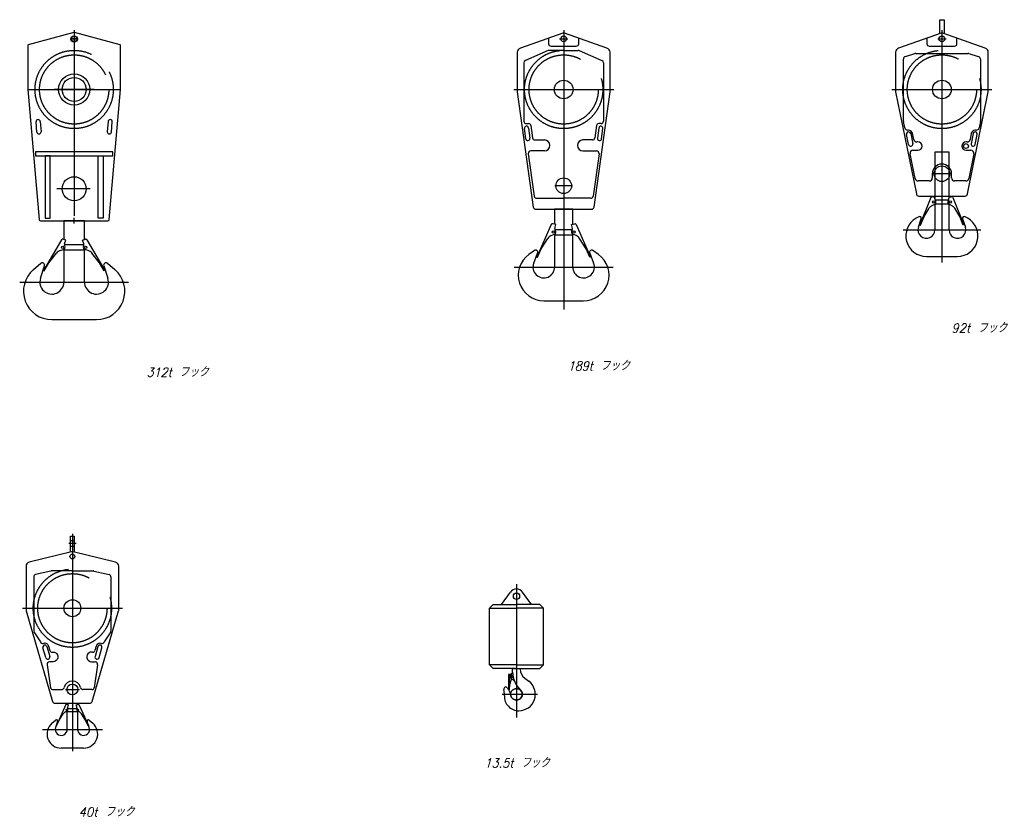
# Model space of a CAD drawing. Extents: x 8778 to 74498, y 1601 to 45347.
# Tile 34 of 52: x 66322 to 74498, y 9063 to 15690. Entities that reach past the tile are written whole.
import ezdxf
from ezdxf.enums import TextEntityAlignment as Align

# ---------------------------------------------------------------- set-up
doc = ezdxf.new("R2010")
doc.units = 0
doc.header["$LTSCALE"] = 50
doc.header["$MEASUREMENT"] = 0
doc.linetypes.add('CENTER', pattern=[50.5, 30, -9, 2.5, -9])
doc.linetypes.add('HIDDEN', pattern=[12.6, 8.4, -4.2])
for name, color, linetype in [('11', 251, 'CONTINUOUS'), ('4', 54, 'CONTINUOUS'), ('6', 14, 'CONTINUOUS')]:
    doc.layers.add(name, color=color, linetype=linetype)
doc.styles.get("Standard").update_dxf_attribs({"font": 'txt', "bigfont": 'bigfont'})

# ---------------------------------------------------------------- blocks, each defined once
blk = doc.blocks.new('*G181')
at = {"layer": '4', "color": 54, "linetype": 'CONTINUOUS'}
for p, q in [((66750.7, 14020.1), (66798.7, 14020.1)), ((66774.7, 13996.1), (66774.7, 14044.1))]:
    blk.add_line(p, q, dxfattribs=at)

msp = doc.modelspace()

# ---------------------------------------------------------------- linework, layer by layer
at = {"layer": '11', "color": 251, "linetype": 'CONTINUOUS'}
for p, q in [((73962.5, 15690.1), (73997.5, 15690.1)), ((73962.5, 15575.2), (73962.5, 15690.1)), ((73997.5, 15690.1), (73997.5, 15575.2)), ((66772.1, 15584.3), (66393.4, 15481.1)), ((67156.1, 15481.1), (66777.4, 15584.3)), ((70832.9, 15579.2), (70480.3, 15452.8)), ((70714.4, 15536.7), (70714.4, 15490.1)), ((71198.4, 15452.8), (70845.8, 15579.2)), ((70964.4, 15490.1), (70964.4, 15536.7)), ((73973.5, 15579.2), (73620.9, 15452.8)), ((73855, 15536.7), (73855, 15490.1)), ((74339.1, 15452.8), (73986.5, 15579.2)), ((74105, 15490.1), (74105, 15536.7)), ((66389.7, 15476.2), (66389.7, 15110.1)), ((67159.7, 15110.1), (67159.7, 15476.2)), ((70734.4, 15470.1), (70944.4, 15470.1)), ((73875, 15470.1), (74085, 15470.1)), ((70454.4, 15419), (70454.4, 15090.1)), ((70710.5, 15433.4), (70521.3, 15350.5)), ((70839.4, 15435.1), (70718.6, 15435.1)), ((70839.4, 15435.1), (70960.2, 15435.1)), ((70968.2, 15433.4), (71157.4, 15350.5)), ((71224.4, 15090.1), (71224.4, 15419)), ((73595, 15419), (73595, 15090.1)), ((73677.8, 15385.3), (73756.5, 15408.9)), ((73763.7, 15410), (73980, 15410.1)), ((73980, 15410.1), (74196.3, 15410.1)), ((74203.5, 15409), (74282.2, 15385.4)), ((74365, 15090.1), (74365, 15419)), ((70509.4, 15332.2), (70509.4, 14847.1)), ((71169.4, 15332.2), (71169.4, 14847.1)), ((73660, 14848.7), (73660, 15361.4)), ((74300, 15361.5), (74300, 14848.8)), ((66389.7, 15110.1), (66483.9, 14029.2)), ((67065.5, 14029.2), (67159.7, 15110.1)), ((70454.4, 15090.1), (70587.1, 14132.5)), ((71091.6, 14132.5), (71224.4, 15090.1)), ((73595, 15090.1), (73767.8, 14242.5)), ((74192.2, 14242.5), (74365, 15090.1)), ((66464.8, 14756.5), (66458.5, 14841.3)), ((66493.4, 14843.9), (66499.7, 14759.2)), ((67056.1, 14843.9), (67049.8, 14759.2)), ((67084.7, 14756.5), (67091, 14841.3)), ((70529.4, 14827.1), (70547.7, 14827.1)), ((70567.6, 14809.6), (70580.5, 14708.3)), ((71111.2, 14809.6), (71098.3, 14708.3)), ((71149.4, 14827.1), (71131, 14827.1)), ((73671, 14792.2), (73660.5, 14843.8)), ((74299.5, 14843.8), (74289, 14792.3)), ((70524, 14701.2), (70513.3, 14785.5)), ((70548, 14789.9), (70558.7, 14705.6)), ((71130.7, 14789.9), (71120, 14705.6)), ((71154.7, 14701.2), (71165.4, 14785.5)), ((73703.5, 14653), (73686.7, 14736.4)), ((73703.8, 14772.2), (73695.5, 14772.2)), ((73721, 14743.3), (73737.8, 14659.9)), ((73746, 14695), (73735.7, 14746.2)), ((74224.3, 14746.2), (74214, 14695)), ((74239, 14743.3), (74222.2, 14659.9)), ((74264.5, 14772.3), (74256.2, 14772.3)), ((74256.5, 14653), (74273.3, 14736.4)), ((70600.3, 14690.8), (70679.4, 14690.8)), ((71078.4, 14690.8), (70999.4, 14690.8)), ((73779.9, 14674.9), (73770.5, 14674.9)), ((74189.5, 14675), (74180.1, 14675)), ((66454.7, 14593.1), (66454.7, 14558.1)), ((67094.7, 14593.1), (66454.7, 14593.1)), ((66454.7, 14558.1), (67094.7, 14558.1)), ((66534.7, 14558.1), (66534.7, 14040.1)), ((66574.7, 14558.1), (66534.7, 14558.1)), ((66574.7, 14040.1), (66574.7, 14558.1)), ((66974.7, 14040.1), (66974.7, 14558.1)), ((67014.7, 14558.1), (67014.7, 14040.1)), ((67094.7, 14558.1), (67094.7, 14593.1)), ((70545.8, 14576.6), (70594.7, 14223.4)), ((70679.4, 14599.3), (70565.6, 14599.3)), ((70999.4, 14599.3), (71113.2, 14599.3)), ((71133, 14576.6), (71084, 14223.4)), ((73757.1, 14369.9), (73715.3, 14574.9)), ((73739.8, 14604.9), (73779.9, 14604.9)), ((73921, 14588.1), (73921, 14205.9)), ((73980, 14588.1), (73921, 14588.1)), ((74039, 14588.1), (73980, 14588.1)), ((74039, 14205.9), (74039, 14588.1)), ((74180.1, 14605), (74220.2, 14605)), ((74244.7, 14575), (74202.9, 14370)), ((73900, 14410), (73900, 14374.9)), ((74060, 14375), (74060, 14410.1)), ((73875, 14349.9), (73781.6, 14349.9)), ((74178.4, 14350), (74085, 14350)), ((70614.5, 14206.1), (70839.4, 14206.1)), ((70839.4, 14206.1), (70839.4, 14206.1)), ((71064.2, 14206.1), (70839.4, 14206.1)), ((70839.4, 14206.1), (70839.4, 14206.1)), ((73787.6, 14225.1), (74172.4, 14225.1)), ((73888.5, 14211.8), (73796.7, 13984.7)), ((73894.5, 14142.8), (73921.2, 14158.5)), ((73919.3, 14215.6), (73899.8, 14217.8)), ((73922, 14200.3), (73919.3, 14215.6)), ((74039, 14158.4), (73921, 14158.4)), ((73921, 14158.4), (73921, 13943.1)), ((73924.1, 14193.4), (74035.9, 14193.4)), ((73927.7, 14187.1), (73926.6, 14188.8)), ((74032.3, 14187.1), (74033.4, 14188.8)), ((74038, 14200.3), (74040.7, 14215.6)), ((74065.5, 14142.8), (74038.8, 14158.5)), ((74039, 13943.1), (74039, 14158.4)), ((74040.7, 14215.6), (74060.2, 14217.8)), ((74071.5, 14211.8), (74163.3, 13984.7)), ((70607, 14115.1), (71071.8, 14115.1)), ((70764.4, 14115.1), (70764.4, 13989.8)), ((70839.4, 14115.1), (70764.4, 14115.1)), ((70914.4, 14115.1), (70839.4, 14115.1)), ((70914.4, 13989.8), (70914.4, 14115.1)), ((73831.4, 14054.6), (73874, 14122.9)), ((74128.6, 14054.6), (74086, 14122.9)), ((66493.9, 14020.1), (66774.7, 14020.1)), ((66534.7, 14040.1), (66574.7, 14040.1)), ((66859.7, 14020.1), (66689.7, 14020.1)), ((66689.7, 14020.1), (66689.7, 14006.1)), ((66689.7, 14006.1), (66689.7, 13863.6)), ((66774.7, 14020.1), (67055.6, 14020.1)), ((66859.7, 13863.6), (66859.7, 14020.1)), ((67014.7, 14040.1), (66974.7, 14040.1)), ((70736.5, 13987.8), (70616.5, 13718.3)), ((70773.6, 13987.8), (70748, 13993.3)), ((70767.3, 13955), (70773.6, 13987.8)), ((70905.2, 13987.8), (70930.7, 13993.3)), ((70911.5, 13955), (70905.2, 13987.8)), ((70942.2, 13987.8), (71062.2, 13718.3)), ((73787.9, 14053.1), (73765, 14039.7)), ((73784.6, 13965.1), (73808.3, 14036.7)), ((73796.7, 13984.7), (73802.2, 13982.5)), ((73802.2, 13982.5), (73831.4, 14054.6)), ((74157.8, 13982.5), (74128.6, 14054.6)), ((74151.7, 14036.7), (74175.4, 13965.1)), ((74163.3, 13984.7), (74157.8, 13982.5)), ((74195, 14039.7), (74172.1, 14053.1)), ((70735.3, 13896.1), (70764, 13907.5)), ((70762.4, 13906.9), (70762.4, 13902.7)), ((70762.4, 13902.7), (70916.7, 13902.7)), ((70764.4, 13902.7), (70764.4, 13635)), ((70767.2, 13947.7), (70911.5, 13947.7)), ((70771.5, 13935.8), (70768.3, 13943.9)), ((70907.3, 13935.8), (70910.4, 13943.9)), ((70914.4, 13635), (70914.4, 13902.7)), ((70943.4, 13896.1), (70914.8, 13907.5)), ((70916.7, 13902.7), (70916.7, 13906.7)), ((66668.5, 13862.3), (66521.1, 13606.9)), ((66705.4, 13858.4), (66680.5, 13866.6)), ((66854.7, 13820.7), (66694.8, 13820.7)), ((66695.7, 13826.5), (66705.4, 13858.4)), ((66844.1, 13858.4), (66869, 13866.6)), ((66853.8, 13826.5), (66844.1, 13858.4)), ((66881, 13862.3), (67028.4, 13606.9)), ((70653.6, 13786.9), (70706.6, 13872.1)), ((71025.2, 13786.9), (70972.1, 13872.1)), ((66565.1, 13671.2), (66626.7, 13750.3)), ((66657.7, 13771.2), (66687.5, 13779.6)), ((66687.7, 13775.7), (66687.7, 13779.7)), ((66861.7, 13775.7), (66687.7, 13775.7)), ((66689.7, 13775.7), (66689.7, 13510.1)), ((66697.9, 13807), (66695.5, 13815.3)), ((66851.6, 13807), (66853.9, 13815.3)), ((66859.7, 13510.1), (66859.7, 13775.7)), ((66861.7, 13779.7), (66861.7, 13775.7)), ((66891.7, 13771.2), (66862, 13779.6)), ((66984.4, 13671.2), (66922.8, 13750.3)), ((70595.9, 13771.6), (70550.7, 13739.2)), ((70590.6, 13668), (70623.1, 13750.4)), ((70622, 13715.9), (70653.6, 13786.9)), ((71056.8, 13715.9), (71025.2, 13786.9)), ((71055.6, 13750.4), (71088.1, 13668)), ((71128, 13739.2), (71082.8, 13771.6)), ((66496.7, 13665.2), (66436, 13613.1)), ((66526.2, 13603.9), (66565.1, 13671.2)), ((67023.3, 13603.9), (66984.4, 13671.2)), ((67113.5, 13613.1), (67052.8, 13665.2)), ((70616.5, 13718.3), (70622, 13715.9)), ((71062.2, 13718.3), (71056.8, 13715.9)), ((73851, 13723.1), (73980, 13723.1)), ((73980, 13723.1), (74109, 13723.1)), ((66494.8, 13541.4), (66528.7, 13643.6)), ((66521.1, 13606.9), (66526.2, 13603.9)), ((67020.8, 13643.6), (67054.7, 13541.4)), ((67028.4, 13606.9), (67023.3, 13603.9)), ((70675.1, 13355), (70839.4, 13355)), ((70839.4, 13355), (71003.7, 13355)), ((66589.7, 13198.1), (66774.7, 13198.1)), ((66774.7, 13198.1), (66959.7, 13198.1)), ((66745, 11400.1), (66775, 11400.1)), ((66745, 11268.6), (66745, 11400.1)), ((66775, 11400.1), (66775, 11268.6)), ((66753.5, 11269.2), (66400.9, 11182.8)), ((67119.1, 11182.8), (66766.5, 11269.2)), ((66375, 11149), (66375, 10782.9)), ((67145, 10782.9), (67145, 11149)), ((66440, 11060.2), (66440, 10611.1)), ((66582.2, 11109.2), (66454.2, 11079.4)), ((66760, 11110.1), (66588, 11110.1)), ((66760, 11110.1), (66932, 11110.1)), ((66937.8, 11109.2), (67065.8, 11079.4)), ((67080, 11060.2), (67080, 10611.1)), ((70322.6, 10830.1), (70397.5, 10933.2)), ((70572.6, 10830.1), (70497.6, 10933.2)), ((70222.6, 10800.1), (70252.6, 10830.1)), ((70222.6, 10800.1), (70447.6, 10800.1)), ((70222.6, 10330.1), (70222.6, 10800.1)), ((70252.6, 10830.1), (70447.6, 10830.1)), ((70642.6, 10830.1), (70447.6, 10830.1)), ((70672.6, 10800.1), (70447.6, 10800.1)), ((70672.6, 10800.1), (70642.6, 10830.1)), ((70672.6, 10330.1), (70672.6, 10800.1)), ((66375.8, 10777.3), (66595.8, 10024.5)), ((66924.2, 10024.5), (67144.2, 10777.3)), ((66440.8, 10605.5), (66495.3, 10520.7)), ((67079.2, 10605.5), (67024.7, 10520.7)), ((66538.4, 10390), (66514.7, 10471.6)), ((66520.1, 10507), (66522.5, 10507.7)), ((66548.3, 10481.4), (66572, 10399.7)), ((66562.8, 10485.5), (66573.2, 10449.5)), ((66957.2, 10485.5), (66946.8, 10449.5)), ((66971.7, 10481.4), (66948, 10399.7)), ((66981.6, 10390), (67005.3, 10471.6)), ((66999.9, 10507), (66997.5, 10507.7)), ((66592.4, 10435.1), (66600, 10435.1)), ((66927.6, 10435.1), (66920, 10435.1)), ((66550.7, 10329.5), (66578.2, 10139.5)), ((66600, 10355.1), (66569.9, 10355.1)), ((66920, 10355.1), (66950.1, 10355.1)), ((66969.3, 10329.5), (66941.8, 10139.5)), ((70447.6, 10330.1), (70222.6, 10330.1)), ((70252.6, 10300.1), (70222.6, 10330.1)), ((70447.6, 10330.1), (70672.6, 10330.1)), ((70642.6, 10300.1), (70672.6, 10330.1)), ((70447.6, 10300.1), (70252.6, 10300.1)), ((70382.6, 10249.5), (70382.6, 10121.1)), ((70397, 10249.5), (70382.6, 10249.5)), ((70391.3, 10167.6), (70410.8, 10230.8)), ((70394.8, 10249.6), (70407.4, 10256.9)), ((70415.8, 10300.1), (70479.4, 10300.1)), ((70415.8, 10269.9), (70415.8, 10300.1)), ((70447.6, 10300.1), (70642.6, 10300.1)), ((70479.4, 10300.1), (70479.4, 10295.1)), ((70388.6, 10121.1), (70391.3, 10167.6)), ((70405.7, 10214.2), (70422.3, 10204.6)), ((70517.1, 10218.8), (70549.7, 10193.8)), ((66597.4, 10125.1), (66672.2, 10125.1)), ((66922.6, 10125.1), (66847.7, 10125.1)), ((70382.6, 10121.1), (70388.6, 10121.1)), ((66615, 10010.1), (66760, 10010.1)), ((66706.6, 9999.7), (66626.7, 9824.7)), ((66716.6, 10001.4), (66712.5, 10002.5)), ((66727.8, 9998.4), (66716.6, 10001.4)), ((66717.5, 10010.1), (66802.5, 10010.1)), ((66717.5, 10001.2), (66717.5, 10010.1)), ((66720, 9969), (66727.8, 9998.4)), ((66760, 10010.1), (66905, 10010.1)), ((66792.2, 9998.4), (66803.4, 10001.4)), ((66800, 9969), (66792.2, 9998.4)), ((66802.5, 10010.1), (66802.5, 10001.2)), ((66803.4, 10001.4), (66807.5, 10002.5)), ((66813.3, 9999.7), (66893.3, 9824.7)), ((66650.3, 9869.1), (66684.7, 9921.7)), ((66703.8, 9939.8), (66717.2, 9947)), ((66715.5, 9946.1), (66715.5, 9943.5)), ((66715.5, 9943.5), (66804.5, 9943.5)), ((66717.5, 9793.7), (66717.5, 9943.5)), ((66719.9, 9968.5), (66800.1, 9968.5)), ((66802.5, 9943.5), (66802.5, 9793.8)), ((66816.2, 9939.8), (66802.8, 9947)), ((66804.5, 9943.5), (66804.5, 9946.1)), ((66869.7, 9869.1), (66835.3, 9921.7)), ((66590.6, 9845.2), (66621, 9871.3)), ((66637, 9860.5), (66620, 9809.4)), ((66626.7, 9824.7), (66629.4, 9823.5)), ((66629.4, 9823.5), (66650.3, 9869.1)), ((66890.6, 9823.5), (66869.7, 9869.1)), ((66900, 9809.4), (66883, 9860.5)), ((66893.3, 9824.7), (66890.6, 9823.5)), ((66899, 9871.3), (66929.4, 9845.2)), ((66760, 9637.7), (66667.5, 9637.7)), ((66852.5, 9637.7), (66760, 9637.7))]:
    msp.add_line(p, q, dxfattribs=at)
at = {"layer": '11', "color": 251, "linetype": 'CENTER'}
for p, q in [((66774.7, 15602.1), (66774.7, 14029.6)), ((66774.7, 15561.1), (66774.7, 13762.6)), ((70839.4, 15602.1), (70839.4, 14071.3)), ((73980, 15602.1), (73980, 14171.3)), ((66740.4, 15530.1), (66808.8, 15530.1)), ((66805.7, 15530.1), (66743.7, 15530.1)), ((70805, 15530.1), (70873.4, 15530.1)), ((73945.6, 15530.1), (74014.1, 15530.1)), ((66389.7, 15110.1), (67159.8, 15110.1)), ((66939.7, 15110.1), (66609.7, 15110.1)), ((70424.3, 15110.1), (71254.5, 15110.1)), ((73564.9, 15110.1), (74395.1, 15110.1)), ((73980, 14620.6), (73980, 13671.8)), ((74053.3, 14410.1), (73906.7, 14410.1)), ((70912.7, 14310.1), (70766, 14310.1)), ((66908.6, 14285.1), (66630.6, 14285.1)), ((70839.4, 14163.9), (70839.4, 13282.6)), ((73657.8, 13943.1), (74302.2, 13943.1)), ((70427.3, 13635), (71251.5, 13635)), ((66322.4, 13510.1), (67227.1, 13510.1)), ((66760, 11417.6), (66760, 9983.2)), ((66730.2, 11340.1), (66791.6, 11340.1)), ((70447.6, 10999), (70447.6, 10264.9)), ((66344.9, 10800.1), (67175.1, 10800.1)), ((70447.6, 10428), (70447.6, 9892)), ((66760, 10268.6), (66760, 9613.7)), ((66702, 10125.1), (66818, 10125.1)), ((70328.4, 10085.1), (70622, 10085.1)), ((66511.1, 9793.7), (67008.9, 9793.7))]:
    msp.add_line(p, q, dxfattribs=at)
at = {"layer": '11', "color": 251, "linetype": 'HIDDEN'}
for p, q in [((66745, 11363.6), (66775, 11363.6)), ((66745, 11316.6), (66775, 11316.6)), ((70386.2, 10249.5), (70386.2, 10121.1)), ((70405.7, 10214.2), (70394.7, 10220.6))]:
    msp.add_line(p, q, dxfattribs=at)
at = {"layer": '11', "color": 251, "linetype": 'CONTINUOUS'}
for points in [[(66600, 10435.1), (66611.1, 10434.3), (66621.7, 10430), (66630.7, 10422.4), (66637.1, 10412.1), (66640, 10400.1), (66639, 10387.4), (66634, 10375.4), (66625.3, 10365.3), (66613.6, 10358.2), (66600, 10355.1)], [(66920, 10435.1), (66908.9, 10434.3), (66898.3, 10430), (66889.3, 10422.4), (66882.9, 10412.1), (66880, 10400.1), (66881, 10387.4), (66886, 10375.4), (66894.7, 10365.3), (66906.4, 10358.2), (66920, 10355.1)], [(70346.9, 10073.2), (70347, 10078.4), (70347, 10083.5), (70346.9, 10088.7), (70346.7, 10093.9), (70346.3, 10099), (70345.8, 10104.2), (70345.1, 10109.3), (70344.4, 10114.5), (70343.5, 10119.6), (70342.4, 10124.7)], [(70372.8, 10137.6), (70376.6, 10131.6), (70380.2, 10125.5), (70383.6, 10119.4), (70386.7, 10113.1), (70389.7, 10106.7), (70392.4, 10100.2), (70394.9, 10093.7), (70397.1, 10087), (70399.1, 10080.3), (70400.9, 10073.6)]]:
    msp.add_lwpolyline(points, dxfattribs=at)
for centre, radius in [((66774.7, 15530.1), 26), ((66774.7, 15530.1), 23.5), ((70839.4, 15530.1), 23.5), ((73980, 15530.1), 23.5), ((66774.7, 15110.1), 130), ((66774.7, 15110.1), 100), ((70839.4, 15110.1), 77.5), ((73980, 15110.1), 77.5), ((74180.1, 14640), 20), ((73980, 14410.1), 65), ((66774.7, 14285.1), 100), ((70839.4, 14310.1), 65), ((73910.9, 14175.9), 10.1), ((74049.1, 14175.9), 10.1), ((70754.3, 13925.2), 10.1), ((70924.5, 13925.2), 10.1), ((66679.6, 13798.2), 10.1), ((66869.8, 13798.2), 10.1), ((66760, 11230.1), 20), ((70447.6, 10900.1), 26), ((66760, 10800.1), 70), ((70403.2, 10235.1), 6.12), ((66760, 10125.1), 45), ((66712.4, 9956), 5.1), ((66807.6, 9956), 5.1)]:
    msp.add_circle(centre, radius, dxfattribs=at)
at = {"layer": '11', "color": 251, "linetype": 'HIDDEN'}
for radius in [325, 287.5]:
    msp.add_circle((66774.7, 15110.1), radius, dxfattribs=at)
at = {"layer": '11', "color": 251, "linetype": 'CENTER'}
for centre, radius in [((66774.7, 15110.1), 325), ((66774.7, 15110.1), 287.5), ((70839.4, 15110.1), 325), ((70839.4, 15110.1), 287.5), ((73980, 15110.1), 325), ((73980, 15110.1), 287.5), ((66760, 10800.1), 325), ((66760, 10800.1), 287.5), ((70447.6, 10085.1), 48)]:
    msp.add_circle(centre, radius, dxfattribs=at)
at = {"layer": '11', "color": 251, "linetype": 'CONTINUOUS'}
for centre, radius, start, end in [((66774.7, 15574.7), 10, 74.79357, 105.21024), ((70839.4, 15555.1), 25, 90, 105.00043), ((70839.4, 15555.1), 25, 75.00147, 90.00191), ((73980, 15555.1), 25, 90, 104.99773), ((73980, 15555.1), 25, 74.99876, 90.0019), ((66394.7, 15476.2), 5, 105.23603, 179.99811), ((67154.7, 15476.2), 5, 0, 74.71445), ((70489.4, 15419), 35, 104.99734, 179.99609), ((70734.4, 15490.1), 20, 180, -90), ((70944.4, 15490.1), 20, -90, 0.00351), ((71189.4, 15419), 35, 0, 75.00172), ((73630, 15419), 35, 104.99593, 179.99809), ((73875, 15490.1), 20, 180, -89.99301), ((74085, 15490.1), 20, -90, 0), ((74330, 15419), 35, 0, 74.99979), ((70718.5, 15415.1), 20, 90, 113.65931), ((70960.2, 15415.1), 20, 66.34424, 90.0192), ((73685, 15361.4), 25, 106.69978, 179.99814), ((73763.7, 15385), 25, 90, 106.69362), ((74196.3, 15385), 25, 73.3037, 89.99628), ((74275, 15361.5), 25, 0, 73.30034), ((70529.4, 15332.2), 20, 113.64231, 179.99832), ((71149.4, 15332.2), 20, 0, 66.35281), ((66475.9, 14842.6), 17.5, 4.29275, -175.71138), ((67073.6, 14842.6), 17.5, -4.28845, 175.70728), ((70529.4, 14847.1), 20, 180, -90), ((70530.7, 14787.7), 17.5, 7.2541, -172.7469), ((70547.7, 14807.1), 20, 7.25142, 90.00019), ((71131, 14807.1), 20, 90, 172.74179), ((71148.1, 14787.7), 17.5, -7.25308, 172.74591), ((71149.4, 14847.1), 20, -90, -0.00348), ((73685, 14848.7), 25, 180, -168.49388), ((74275.1, 14848.8), 24.9, -11.50626, 0.05588), ((66482.3, 14757.8), 17.5, -175.7074, 4.28433), ((67067.2, 14757.8), 17.5, 175.71567, -4.29245), ((73695.5, 14797.2), 25, -168.4747, -89.99969), ((73703.8, 14739.8), 17.5, 11.38939, -168.60669), ((73703.8, 14739.7), 32.5, 11.38619, 90.00029), ((74256.2, 14739.8), 32.5, 90, 168.61411), ((74256.2, 14739.8), 17.5, -11.39328, 168.61066), ((74264.5, 14797.3), 25, -90, -11.52499), ((70541.4, 14703.4), 17.5, -172.7459, 7.24963), ((70600.3, 14710.8), 20, -172.7451, -89.99982), ((70679.4, 14645.1), 45.7, -90, 90), ((70999.4, 14645.1), 45.7, 90, -90), ((71078.4, 14710.8), 20, -90, -7.24777), ((71137.3, 14703.4), 17.5, 172.75038, -7.25308), ((73720.6, 14656.5), 17.5, -168.60902, 11.38708), ((73770.5, 14699.9), 25, -168.61188, -90.00531), ((73779.9, 14639.9), 35, -90, 90), ((74180.1, 14640), 35, 90, -90), ((74189.5, 14700), 25, -90, -11.38071), ((74239.4, 14656.5), 17.5, 168.61295, -11.39096), ((70565.6, 14579.3), 20, 90, -172.10332), ((71113.2, 14579.3), 20, -7.89291, 89.99634), ((73739.8, 14579.9), 25, 90, -168.47226), ((74220.2, 14580), 25, -11.52255, 89.99969), ((73980, 14410), 80.1, 90, 180), ((73980, 14410.1), 80, 0, 90), ((73781.6, 14374.9), 25, -168.48181, -89.99969), ((73875, 14374.9), 25, -90, -0.00281), ((74085, 14375), 25, 180, -90), ((74178.4, 14375), 25, -90, -11.52063), ((73787.6, 14245.1), 20, -172.74814, -89.99982), ((74172.4, 14245.1), 20, -90, -7.26474), ((70614.5, 14226.1), 20, -172.10265, -89.99982), ((71064.2, 14226.1), 20, -90, -7.90015), ((73897.7, 14208.1), 9.9, 77.70148, 158.01035), ((73910.9, 14175.9), 20.2, -59.28067, 33.70294), ((73951.5, 14205.4), 30, -170.23511, -146.30904), ((74049.1, 14175.9), 20.2, 146.30139, -120.72589), ((74008.5, 14205.4), 30, -33.69675, -9.78674), ((74062.3, 14208.1), 9.91, 22.00126, 102.26894), ((70607, 14135.1), 20, -172.74857, -90.0033), ((71071.8, 14135.1), 20, -90, -7.2547), ((73924.9, 14091.1), 60, 120.43388, 148.01115), ((74035.1, 14091.1), 60, 31.9931, 59.5653), ((66493.9, 14030.1), 10, -174.99983, -89.99637), ((67055.6, 14030.1), 10, -90, -4.99017), ((70745.5, 13983.7), 9.9, 75.70702, 155.99927), ((70933.2, 13983.7), 9.9, 24.00326, 104.29552), ((73851, 13893.1), 170, 120.37717, -90.0015), ((73795, 14041.1), 14, -18.06259, 120.37897), ((74109, 13893.1), 170, -90, 59.62134), ((74165, 14041.1), 14, 59.6221, -161.93636), ((70754.3, 13925.2), 20.2, -61.26675, 31.68896), ((70786.9, 13951.2), 20, 169.10771, -158.54976), ((70924.5, 13925.2), 20.2, 148.30685, -118.73257), ((70891.8, 13951.2), 20, -21.42609, 10.88434), ((73851, 13943.1), 70, 161.65494, -0.00049), ((74109, 13943.1), 70, 180, 18.3446), ((66677.1, 13857.3), 9.9, 69.70035, 149.99931), ((66714.7, 13820.6), 19.9, 163.04482, -164.4873), ((66834.7, 13820.6), 20, -15.47684, 16.92093), ((66872.4, 13857.3), 9.91, 30.01628, 110.28822), ((70757.6, 13840.3), 60, 111.75444, 148.07541), ((70921.2, 13840.3), 60, 31.92479, 68.24269), ((66674, 13713.5), 60, 105.75194, 142.07425), ((66679.6, 13798.2), 20.2, -67.2684, 25.69009), ((66869.8, 13798.2), 20.2, 154.30678, -112.73238), ((66875.5, 13713.5), 60, 37.92349, 74.24787), ((70674.4, 13567), 212, 125.67429, -89.80838), ((70606.4, 13757), 18, -21.5112, 125.49286), ((71004.4, 13567), 212, -90.19052, 54.32623), ((71072.4, 13757), 18, 54.50798, -158.48656), ((66509.7, 13650.1), 20, -18.71909, 130.64691), ((67039.7, 13650.1), 20, 49.35388, -161.28014), ((70674.4, 13635), 90, 158.48724, -0.00055), ((71004.4, 13635), 90, 180, 21.51193), ((66589.7, 13434.1), 236, 130.64517, -90.00125), ((66959.7, 13434.1), 236, -90, 49.35358), ((66589.7, 13510.1), 100, 161.74771, -0.00049), ((66959.7, 13510.1), 100, 180, 18.25183), ((66760, 11245.1), 25, 90, 105.00116), ((66760, 11245.1), 25, 75.00346, 90.00191), ((66410, 11149), 35, 104.99644, 179.99809), ((67110, 11149), 35, 0, 74.99142), ((66460, 11060.2), 20, 106.92784, 179.99814), ((66588, 11090), 20, 90, 106.9115), ((66932, 11090), 20, 73.07494, 89.99487), ((67060, 11060.2), 20, 0, 73.06696), ((70447.6, 10900.1), 60, 90, 146.46544), ((70447.6, 10900.1), 60, 33.53412, 90.00085), ((66395, 10782.9), 20, 180, -163.90402), ((67125, 10782.9), 20, -16.12662, -0.00043), ((66460, 10611.1), 20, 180, -163.90028), ((67060, 10611), 20, -16.14999, 0.02762), ((66514.5, 10526.3), 20, -163.85435, -73.8587), ((66531.5, 10476.5), 17.5, 16.13576, -163.85545), ((66531.5, 10476.5), 32.5, 16.14002, 106.14061), ((66988.5, 10476.5), 32.5, 73.86168, 163.86168), ((66988.5, 10476.5), 17.5, -16.14343, 163.86426), ((67005.5, 10526.2), 20, -106.14095, -16.1366), ((66555.2, 10394.9), 17.5, -163.85655, 16.13962), ((66592.4, 10455.1), 20, -163.86444, -89.99957), ((66927.6, 10455.1), 20, -90, -16.14102), ((66964.8, 10394.9), 17.5, 163.8604, -16.14343), ((66569.9, 10335.1), 20, 90, -163.86261), ((66950.1, 10335.1), 20, -16.14227, 89.9996), ((70397, 10235), 14.4, 68.60707, 90.00297), ((70397, 10235), 14.4, 47.18899, 68.55492), ((70397, 10235), 14.4, 25.73963, 47.13826), ((70399, 10271.4), 16.8, -60.00131, 1.50568), ((70397, 10235), 14.4, 4.34158, 25.71556), ((70397, 10235.1), 14.4, -17.10458, 4.3049), ((70619.8, 10269.9), 204, 180, -132.97868), ((70575.4, 10295.1), 96, 180, -127.38353), ((66597.4, 10145.1), 20, -163.86684, -89.99609), ((66672.2, 10145.1), 20, -90, -12.83945), ((66760, 10125.1), 70, 90, 167.15973), ((66760, 10125.1), 70, 12.83985, 90.00033), ((66847.7, 10145.1), 20, -167.15945, -89.99969), ((66922.6, 10145.1), 20, -90, -16.14774), ((70358.8, 10128.3), 16.8, 33.63781, -167.68098), ((70413.9, 10190.1), 16.8, 21.81433, 60.00214), ((70466.8, 10085.1), 136.8, -90, 52.65955), ((70466.8, 10068.3), 120, 177.63351, -90.00006), ((70447.6, 10085.1), 48, -166.14929, 47.02148), ((66615, 10030.1), 20, -163.88318, -89.99609), ((66711.2, 9997.6), 5, 75.1444, 155.45837), ((66808.8, 9997.7), 5, 24.53032, 104.89236), ((66905, 10030.1), 20, -90, -16.09875), ((66727.4, 9895.7), 50, 118.18326, 148.6409), ((66712.4, 9956), 10.2, -61.81131, 31.13974), ((66729.7, 9966.4), 10, 165.10197, -148.86877), ((66807.6, 9956), 10.2, 148.8414, -118.17615), ((66790.3, 9966.4), 9.99, -31.14938, 14.92654), ((66792.6, 9895.7), 50, 31.3484, 61.81838), ((66667.5, 9755.7), 118, 130.64537, -90.00122), ((66627.5, 9863.7), 10, -18.49072, 130.37018), ((66852.5, 9755.7), 118, -90, 49.35339), ((66892.5, 9863.7), 10, 49.6306, -161.50848), ((66667.5, 9793.7), 50, 161.6526, -0.00049), ((66852.5, 9793.7), 50, 179.85732, 18.34692)]:
    msp.add_arc(centre, radius, start, end, dxfattribs=at)
at = {"layer": '11', "color": 251, "linetype": 'HIDDEN'}
msp.add_arc((70403.2, 10235.1), 16.8, 119.99571, -120.34396, dxfattribs=at)

# ---------------------------------------------------------------- block references
at = {"layer": '4', "color": 54, "linetype": 'CONTINUOUS'}
msp.add_blockref('*G181', (0, 0), dxfattribs=at)

# ---------------------------------------------------------------- texts
at = {"layer": '6', "color": 14, "linetype": 'CONTINUOUS', "oblique": 15}
for s, width, p in [('92t フック', 0.9375, (74058.5, 13067.5)), ('189t フック', 0.905488, (70873, 12753.4)), ('312t フック', 0.905488, (67375.9, 12700.9)), ('13.5t フック', 0.920455, (70180.8, 9454)), ('40t フック', 0.9375, (66811.8, 9047.3))]:
    msp.add_text(s, height=75, dxfattribs=dict(at, width=width)).set_placement(p, align=Align.BOTTOM_LEFT)

doc.saveas('drawing.dxf')
